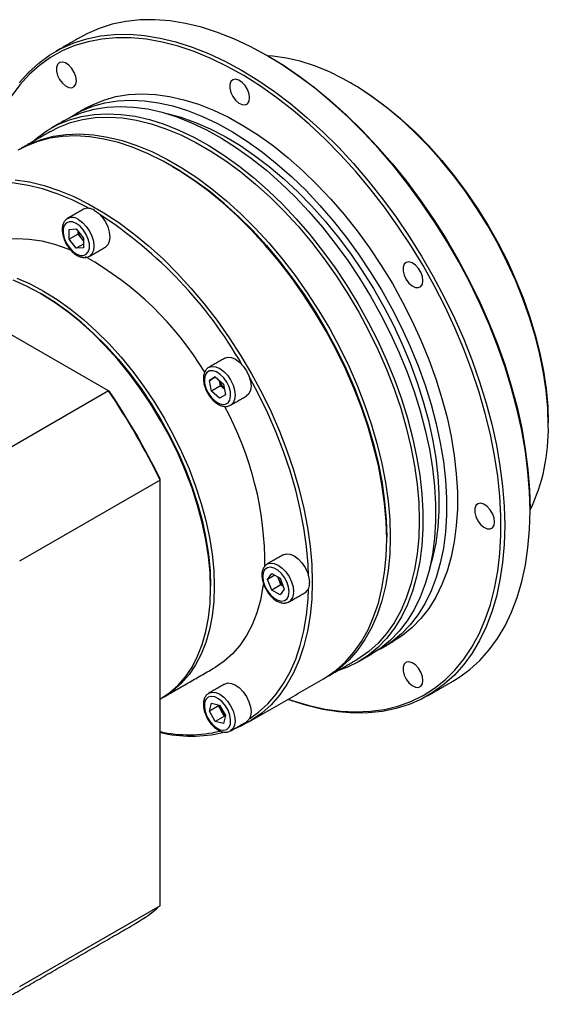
# Model space of a CAD drawing. Header units: millimetres. Extents: x 0 to 782, y 0 to 553.
# Tile 4 of 7: x 321 to 394, y 119 to 256. Entities that reach past the tile are written whole.
import ezdxf

# ---------------------------------------------------------------- set-up
doc = ezdxf.new("R2010")
doc.units = ezdxf.units.MM
doc.header["$LTSCALE"] = 1.2
doc.layers.add('1轮廓实线层', color=7, linetype='Continuous')

msp = doc.modelspace()

# ---------------------------------------------------------------- linework, layer by layer
at = {"layer": '1轮廓实线层', "linetype": 'Continuous'}
for p, q in [((332.97, 204.02), (281.85, 233.54)), ((327.29, 227.94), (327.33, 227.96)), ((327.49, 226.39), (328.49, 226.48)), ((327.49, 225.05), (327.49, 226.39)), ((328.74, 225.78), (327.49, 225.05)), ((328.49, 226.48), (329.5, 225.23)), ((328.74, 225.78), (328.74, 226.17)), ((329.25, 225.15), (328.74, 225.78)), ((328.49, 223.8), (327.49, 225.05)), ((329.5, 224.38), (328.49, 223.8)), ((329.5, 224.84), (329.25, 225.15)), ((329.5, 225.23), (329.5, 223.89)), ((329.5, 223.89), (328.49, 223.8)), ((346.93, 205.48), (347.76, 205.96)), ((347.76, 205.96), (346.93, 205.48)), ((347.24, 204.01), (346.93, 205.48)), ((347.76, 205.96), (348.88, 204.96)), ((348.49, 204.74), (348.35, 205.43)), ((348.88, 204.96), (349.18, 203.49)), ((332.97, 204.02), (313.5, 192.79)), ((348.49, 204.74), (347.24, 204.01)), ((348.36, 203.02), (347.24, 204.01)), ((349.18, 203.49), (348.36, 203.02)), ((349.02, 204.27), (348.49, 204.74)), ((340.11, 191.66), (320.64, 180.42)), ((340.11, 132.62), (340.11, 191.66)), ((355, 177.88), (355.58, 178.71)), ((356.01, 178.47), (355, 177.88)), ((355.58, 176.39), (355, 177.88)), ((355.58, 178.71), (356.74, 178.04)), ((356.55, 177.86), (356.4, 178.24)), ((356.84, 177.11), (356.55, 177.86)), ((356.74, 178.04), (357.32, 176.54)), ((356.84, 177.11), (355.58, 176.39)), ((356.74, 175.72), (355.58, 176.39)), ((357.32, 176.54), (356.74, 175.72)), ((357.18, 176.92), (356.84, 177.11)), ((346.93, 159.6), (347.24, 160.72)), ((348.19, 160.33), (346.93, 159.6)), ((347.24, 160.72), (348.36, 160.42)), ((348.19, 160.33), (348.23, 160.46)), ((348.6, 159.61), (348.19, 160.33)), ((348.36, 160.42), (349.18, 159)), ((347.76, 158.18), (346.93, 159.6)), ((349.01, 158.9), (347.76, 158.18)), ((349.01, 158.9), (348.6, 159.61)), ((349.18, 159), (348.88, 157.88)), ((349.14, 158.87), (349.01, 158.9)), ((348.88, 157.88), (347.76, 158.18)), ((340.11, 132.62), (320.64, 121.39))]:
    msp.add_line(p, q, dxfattribs=at)
at = {"layer": '1轮廓实线层', "linetype": 'Continuous', "flags": 128}
for points in [[(391.38, 187.38), (391.31, 190.07), (391.09, 192.82), (390.73, 195.64), (390.23, 198.51), (389.59, 201.42), (388.82, 204.36), (387.91, 207.32), (386.87, 210.27), (385.7, 213.23), (384.41, 216.16), (383.01, 219.06), (381.49, 221.92), (379.87, 224.72), (378.15, 227.47), (376.34, 230.13), (374.45, 232.71), (372.48, 235.2), (370.43, 237.58), (368.33, 239.84), (366.17, 241.99), (363.97, 243.99), (361.74, 245.86), (359.48, 247.58), (357.19, 249.15), (354.9, 250.55), (352.61, 251.79), (350.33, 252.86), (348.07, 253.75), (345.83, 254.47), (343.63, 255), (341.48, 255.35), (339.37, 255.51), (337.33, 255.49), (335.36, 255.28), (333.46, 254.89), (331.65, 254.31), (329.94, 253.55), (329.11, 253.11)], [(357.87, 161.27), (358.55, 161.03), (360.78, 160.37), (362.98, 159.89), (365.12, 159.6), (367.22, 159.49), (369.24, 159.58), (371.19, 159.85), (373.07, 160.31), (374.85, 160.95), (376.54, 161.78), (378.13, 162.78), (379.6, 163.96), (380.97, 165.31), (382.21, 166.83), (383.33, 168.5), (384.31, 170.33), (385.17, 172.3), (385.89, 174.41), (386.46, 176.64), (386.9, 179), (387.19, 181.46), (387.33, 184.03), (387.33, 186.68), (387.19, 189.42), (386.9, 192.22), (386.46, 195.07), (385.89, 197.98), (385.17, 200.91), (384.31, 203.87), (383.33, 206.84), (382.21, 209.8), (380.97, 212.75), (379.6, 215.68), (378.13, 218.56), (376.54, 221.4), (374.85, 224.17), (373.07, 226.88), (371.19, 229.5), (369.24, 232.03), (367.22, 234.45), (365.12, 236.76), (362.98, 238.95), (360.78, 241), (358.55, 242.92), (356.29, 244.68), (354, 246.3), (351.71, 247.75), (349.41, 249.03), (347.12, 250.15), (344.84, 251.08), (342.59, 251.84), (340.38, 252.41), (338.2, 252.79), (336.08, 252.99), (334.02, 253), (332.03, 252.82), (330.12, 252.46), (328.29, 251.91), (326.55, 251.17), (324.91, 250.26), (323.38, 249.16), (321.96, 247.9), (320.66, 246.46), (319.48, 244.87)], [(320.59, 246.75), (321.87, 248.19), (323.28, 249.47), (324.79, 250.58), (326.41, 251.52), (328.13, 252.28), (329.94, 252.85), (331.84, 253.25), (333.81, 253.45), (335.85, 253.48), (337.95, 253.31), (340.11, 252.97), (342.31, 252.43), (344.55, 251.72), (346.81, 250.83), (349.09, 249.76), (351.38, 248.52), (353.67, 247.12), (355.95, 245.55), (358.22, 243.83), (360.45, 241.96), (362.65, 239.95), (364.81, 237.81), (366.91, 235.55), (368.95, 233.17), (370.93, 230.68), (372.82, 228.1), (374.63, 225.43), (376.35, 222.69), (377.97, 219.89), (379.49, 217.03), (380.89, 214.12), (382.18, 211.19), (383.34, 208.24), (384.38, 205.28), (385.29, 202.33), (386.07, 199.39), (386.71, 196.48), (387.21, 193.61), (387.57, 190.79), (387.78, 188.03), (387.86, 185.35), (387.78, 182.74), (387.57, 180.23), (387.21, 177.83), (386.71, 175.53), (386.07, 173.36), (385.29, 171.32), (384.38, 169.42), (383.34, 167.66), (382.18, 166.06), (380.89, 164.61), (379.49, 163.33), (377.97, 162.22), (376.35, 161.28), (374.63, 160.53), (372.82, 159.95), (370.93, 159.56), (368.95, 159.35), (366.91, 159.33), (364.81, 159.49), (362.65, 159.84), (360.45, 160.37), (358.22, 161.08), (357.81, 161.23)], [(393.89, 199.29), (393.82, 201.64), (393.6, 204.07), (393.24, 206.55), (392.73, 209.08), (392.08, 211.64), (391.3, 214.22), (390.39, 216.81), (389.34, 219.38), (388.18, 221.94), (386.9, 224.45), (385.51, 226.92), (384.01, 229.33), (382.43, 231.66), (380.76, 233.9), (379.01, 236.04), (377.2, 238.06), (375.33, 239.97), (373.41, 241.74), (371.45, 243.38), (369.47, 244.86), (367.48, 246.18), (365.47, 247.33), (363.48, 248.32), (361.49, 249.13), (359.54, 249.75), (357.62, 250.19), (355.75, 250.45), (355.01, 250.49)], [(355.16, 250.41), (356.88, 249.37), (359.17, 247.83), (361.45, 246.14), (363.69, 244.3), (365.91, 242.31), (368.08, 240.19), (370.2, 237.94), (372.26, 235.57), (374.25, 233.1), (376.17, 230.52), (378, 227.86), (379.73, 225.12), (381.37, 222.31), (382.9, 219.45), (384.32, 216.54), (385.63, 213.6), (386.81, 210.64), (387.86, 207.68), (388.78, 204.71), (389.57, 201.77), (390.22, 198.84), (390.72, 195.96), (391.09, 193.13), (391.3, 190.36), (391.38, 187.67)], [(328.5, 247.05), (328.43, 247.61), (328.21, 248.2), (327.87, 248.75), (327.46, 249.2), (327, 249.51), (326.56, 249.63), (326.18, 249.56), (325.9, 249.31), (325.75, 248.9), (325.75, 248.37), (325.9, 247.79), (326.18, 247.21), (326.56, 246.71), (327, 246.32), (327.46, 246.1), (327.87, 246.07), (328.21, 246.24), (328.43, 246.57), (328.5, 247.05)], [(352.51, 244.67), (352.44, 245.23), (352.22, 245.82), (351.89, 246.37), (351.47, 246.82), (351.02, 247.13), (350.57, 247.25), (350.19, 247.19), (349.91, 246.93), (349.77, 246.52), (349.77, 246), (349.91, 245.41), (350.19, 244.84), (350.57, 244.33), (351.02, 243.94), (351.47, 243.73), (351.89, 243.7), (352.22, 243.86), (352.44, 244.2), (352.51, 244.67)], [(366.73, 246.63), (367.72, 246.04), (369.7, 244.73), (371.66, 243.26), (373.6, 241.64), (375.5, 239.89), (377.35, 238), (379.15, 235.99), (380.88, 233.87), (382.53, 231.65), (384.1, 229.34), (385.58, 226.96), (386.96, 224.51), (388.23, 222.02), (389.38, 219.49), (390.42, 216.94), (391.32, 214.38), (392.1, 211.82), (392.74, 209.28), (393.24, 206.77), (393.6, 204.31), (393.82, 201.91), (393.89, 199.58)], [(329.79, 243.23), (330.73, 243.72), (332.31, 244.37), (333.98, 244.84), (335.74, 245.13), (337.57, 245.23), (339.46, 245.14), (341.41, 244.87), (343.4, 244.41), (345.43, 243.78), (347.49, 242.96), (349.57, 241.97), (351.65, 240.81), (353.73, 239.48), (355.8, 238), (357.85, 236.36), (359.86, 234.58), (361.83, 232.67), (363.76, 230.63), (365.62, 228.47), (367.41, 226.21), (369.12, 223.85), (370.75, 221.41), (372.29, 218.9), (373.72, 216.33), (375.05, 213.71), (376.26, 211.05), (377.36, 208.37), (378.33, 205.68), (379.17, 202.99), (379.87, 200.32), (380.44, 197.68), (380.87, 195.08), (381.15, 192.53), (381.3, 190.04), (381.3, 187.64), (381.15, 185.32), (380.87, 183.1), (380.44, 181), (379.87, 179.01), (379.17, 177.15), (378.33, 175.43), (377.36, 173.86), (376.26, 172.44), (375.05, 171.19), (373.72, 170.1), (372.47, 169.29)], [(326.77, 241.48), (327.71, 241.98), (329.29, 242.63), (330.96, 243.1), (332.72, 243.38), (334.55, 243.48), (336.44, 243.4), (338.39, 243.13), (340.38, 242.67), (342.41, 242.03), (344.47, 241.22), (346.55, 240.23), (348.63, 239.07), (350.71, 237.74), (352.78, 236.26), (354.83, 234.62), (356.84, 232.84), (358.82, 230.93), (360.74, 228.89), (362.6, 226.73), (364.39, 224.47), (366.11, 222.11), (367.74, 219.67), (369.27, 217.16), (370.71, 214.59), (372.03, 211.96), (373.25, 209.31), (374.34, 206.63), (375.31, 203.94), (376.15, 201.25), (376.85, 198.58), (377.42, 195.94), (377.85, 193.33), (378.14, 190.79), (378.28, 188.3), (378.28, 185.9), (378.14, 183.58), (377.85, 181.36), (377.42, 179.25), (376.85, 177.27), (376.15, 175.41), (375.31, 173.69), (374.34, 172.12), (373.25, 170.7), (372.03, 169.45), (370.71, 168.36), (369.45, 167.54)], [(327.54, 241.9), (327.73, 242.02), (329.22, 242.85), (330.8, 243.5), (332.47, 243.97), (334.23, 244.26), (336.06, 244.36), (337.95, 244.27), (339.9, 244), (341.89, 243.54), (343.92, 242.91), (345.98, 242.09), (348.06, 241.1), (350.14, 239.94), (352.22, 238.61), (354.29, 237.13), (356.34, 235.49), (358.35, 233.71), (360.33, 231.8), (362.25, 229.76), (364.11, 227.6), (365.9, 225.34), (367.62, 222.98), (369.24, 220.54), (370.78, 218.03), (372.22, 215.46), (373.54, 212.84), (374.76, 210.18), (375.85, 207.5), (376.82, 204.81), (377.66, 202.12), (378.36, 199.45), (378.93, 196.81), (379.36, 194.21), (379.64, 191.66), (379.79, 189.17), (379.79, 186.77), (379.64, 184.45), (379.36, 182.23), (378.93, 180.12), (378.36, 178.14), (377.66, 176.28), (376.82, 174.56), (375.85, 172.99), (374.76, 171.57), (373.54, 170.32), (372.22, 169.23), (370.78, 168.31), (370.2, 168)], [(322.44, 238.57), (323.08, 239.13), (324.46, 240.14), (325.95, 240.96), (327.53, 241.61), (329.2, 242.08), (330.96, 242.37), (332.79, 242.47), (334.68, 242.38), (336.63, 242.11), (338.62, 241.65), (340.65, 241.02), (342.71, 240.2), (344.79, 239.21), (346.87, 238.05), (348.95, 236.72), (351.02, 235.24), (353.07, 233.6), (355.08, 231.82), (357.05, 229.91), (358.98, 227.87), (360.84, 225.71), (362.63, 223.45), (364.35, 221.1), (365.97, 218.66), (367.51, 216.14), (368.95, 213.57), (370.27, 210.95), (371.49, 208.29), (372.58, 205.61), (373.55, 202.92), (374.39, 200.23), (375.09, 197.56), (375.66, 194.92), (376.09, 192.32), (376.37, 189.77), (376.52, 187.29), (376.52, 184.88), (376.37, 182.56), (376.09, 180.34), (375.66, 178.24), (375.09, 176.25), (374.39, 174.39), (373.55, 172.67), (372.58, 171.1), (371.49, 169.68), (370.27, 168.43), (368.95, 167.34), (367.51, 166.42), (365.97, 165.68), (364.77, 165.25)], [(324.93, 240.01), (326.07, 240.6), (327.67, 241.23), (329.36, 241.67), (331.13, 241.93), (332.98, 242), (334.89, 241.88), (336.85, 241.57), (338.86, 241.07), (340.9, 240.39), (342.97, 239.54), (345.05, 238.5), (347.14, 237.29), (349.23, 235.92), (351.3, 234.39), (353.34, 232.71), (355.35, 230.89), (357.31, 228.93), (359.22, 226.85), (361.07, 224.65), (362.84, 222.35), (364.53, 219.95), (366.13, 217.48), (367.63, 214.93), (369.03, 212.33), (370.32, 209.69), (371.48, 207.02), (372.53, 204.32), (373.45, 201.63), (374.23, 198.94), (374.87, 196.27), (375.38, 193.64), (375.74, 191.05), (375.96, 188.53), (376.03, 186.07), (375.96, 183.7), (375.74, 181.43), (375.38, 179.26), (374.87, 177.21), (374.23, 175.29), (373.45, 173.51), (372.53, 171.87), (371.48, 170.38), (370.32, 169.05), (369.03, 167.9), (367.63, 166.91), (367.26, 166.69)], [(341.04, 242.48), (343, 241.97), (345.01, 241.26), (347.05, 240.37), (349.11, 239.31), (351.16, 238.09), (353.21, 236.69), (355.24, 235.15), (357.24, 233.45), (359.21, 231.62), (361.12, 229.65), (362.98, 227.56), (364.78, 225.36), (366.49, 223.07), (368.13, 220.68), (369.67, 218.22), (371.11, 215.69), (372.44, 213.12), (373.66, 210.5), (374.76, 207.86), (375.74, 205.21), (376.58, 202.56), (377.29, 199.92), (377.87, 197.31), (378.3, 194.74), (378.59, 192.22), (378.73, 189.77), (378.73, 187.39), (378.59, 185.11), (378.3, 182.92), (377.87, 180.85), (377.46, 179.4)], [(371.51, 183.46), (371.43, 185.91), (371.21, 188.44), (370.85, 191.02), (370.35, 193.66), (369.7, 196.32), (368.92, 199.01), (368, 201.71), (366.96, 204.4), (365.79, 207.08), (364.5, 209.72), (363.1, 212.32), (361.6, 214.86), (360, 217.34), (358.31, 219.73), (356.54, 222.03), (354.69, 224.23), (352.79, 226.31), (350.82, 228.27), (348.81, 230.1), (346.77, 231.78), (344.7, 233.31), (342.62, 234.68), (340.53, 235.89), (338.44, 236.92), (336.37, 237.78), (334.33, 238.46), (332.32, 238.95), (330.36, 239.26), (328.45, 239.38), (326.6, 239.31), (324.83, 239.06), (323.14, 238.62), (321.54, 237.99), (320.41, 237.4)], [(320.66, 237.54), (322.04, 238.28), (323.65, 238.91), (325.34, 239.35), (327.11, 239.6), (328.95, 239.67), (330.86, 239.55), (332.82, 239.24), (334.83, 238.75), (336.88, 238.07), (338.95, 237.21), (341.03, 236.18), (343.12, 234.97), (345.2, 233.6), (347.27, 232.07), (349.32, 230.39), (351.32, 228.56), (353.29, 226.61), (355.2, 224.52), (357.04, 222.32), (358.81, 220.02), (360.5, 217.63), (362.1, 215.15), (363.61, 212.61), (365.01, 210.01), (366.29, 207.37), (367.46, 204.69), (368.5, 202), (369.42, 199.3), (370.2, 196.61), (370.85, 193.95), (371.35, 191.31), (371.72, 188.73), (371.94, 186.2), (372.01, 183.75), (371.94, 181.38), (371.72, 179.11), (371.35, 176.94), (370.85, 174.89), (370.2, 172.97), (369.42, 171.18), (368.5, 169.54), (367.46, 168.06), (366.29, 166.73), (365.01, 165.57), (363.61, 164.59), (362.99, 164.22)], [(341.83, 235.16), (342.86, 234.54), (344.93, 233.18), (346.98, 231.66), (349, 230), (351, 228.19), (352.94, 226.25), (354.84, 224.18), (356.66, 222), (358.42, 219.72), (360.1, 217.34), (361.68, 214.89), (363.17, 212.37), (364.56, 209.79), (365.84, 207.17), (367, 204.52), (368.03, 201.85), (368.94, 199.17), (369.72, 196.51), (370.36, 193.86), (370.86, 191.25), (371.22, 188.69), (371.43, 186.18), (371.51, 183.75)], [(371.51, 183.75), (371.43, 186.18), (371.22, 188.69), (370.86, 191.25), (370.36, 193.86), (369.72, 196.51), (368.94, 199.17), (368.03, 201.85), (367, 204.52), (365.84, 207.17), (364.56, 209.79), (363.17, 212.37), (361.68, 214.89), (360.1, 217.34), (358.42, 219.72), (356.66, 222), (354.84, 224.18), (352.94, 226.25), (351, 228.19), (349, 230), (346.98, 231.66), (344.93, 233.18), (342.86, 234.54), (341.83, 235.16)], [(330.26, 229.34), (329.97, 229.49), (327.9, 230.52), (325.85, 231.37), (323.83, 232.04), (321.83, 232.53), (319.89, 232.84), (317.99, 232.96), (316.17, 232.89), (314.41, 232.64), (312.73, 232.2), (311.15, 231.58), (310.55, 231.29)], [(320.04, 233.31), (322.01, 233), (324.02, 232.51), (326.06, 231.83), (328.13, 230.97), (330.21, 229.93), (332.3, 228.73), (334.39, 227.36), (336.46, 225.83), (338.5, 224.14), (340.51, 222.32), (342.47, 220.36), (344.38, 218.28), (346.23, 216.08), (348, 213.78), (349.69, 211.38), (351.29, 208.91), (352.79, 206.37), (354.19, 203.77), (355.48, 201.12), (356.64, 198.45), (357.69, 195.76), (358.6, 193.06), (359.39, 190.37), (360.03, 187.7), (360.54, 185.07), (360.9, 182.48), (361.12, 179.96), (361.19, 177.5), (361.12, 175.14), (360.9, 172.86), (360.54, 170.7), (360.03, 168.65), (359.39, 166.72), (358.6, 164.94), (357.69, 163.3), (356.64, 161.81), (355.48, 160.49), (354.19, 159.33), (352.79, 158.34), (351.29, 157.53), (350.4, 157.16)], [(331.01, 229.06), (331.56, 228.66), (332.08, 228.11), (332.52, 227.47), (332.86, 226.76), (333.07, 226.04), (333.14, 225.36), (333.07, 224.76), (332.86, 224.29), (332.52, 223.97), (332.52, 223.97)], [(328.49, 227.25), (327.98, 227.46), (327.51, 227.48), (327.11, 227.31), (326.83, 226.97), (326.69, 226.48), (326.69, 225.88), (326.83, 225.22), (327.11, 224.56), (327.51, 223.94), (327.98, 223.42), (328.49, 223.03), (329.01, 222.82), (329.48, 222.8), (329.87, 222.97), (330.15, 223.31), (330.3, 223.8), (330.3, 224.4), (330.15, 225.06), (329.87, 225.72), (329.48, 226.34), (329.01, 226.86), (328.49, 227.25)], [(328.81, 227.79), (329.36, 227.39), (329.87, 226.84), (330.32, 226.19), (330.66, 225.49), (330.87, 224.77), (330.94, 224.09), (330.87, 223.49), (330.66, 223.02), (330.32, 222.7), (330.32, 222.7)], [(329.25, 225.15), (329.14, 225.3), (329.04, 225.46), (328.95, 225.62), (328.88, 225.79), (328.82, 225.96), (328.78, 226.13), (328.78, 226.13)], [(314.29, 223.6), (315.65, 224.27), (317.11, 224.75), (318.65, 225.05), (320.27, 225.17), (321.96, 225.09), (323.7, 224.83), (325.49, 224.38), (327.31, 223.74), (327.77, 223.56)], [(376.53, 219.32), (376.45, 219.89), (376.23, 220.47), (375.9, 221.02), (375.48, 221.48), (375.03, 221.78), (374.59, 221.91), (374.21, 221.84), (373.93, 221.59), (373.78, 221.17), (373.78, 220.65), (373.93, 220.07), (374.21, 219.49), (374.59, 218.98), (375.03, 218.6), (375.48, 218.38), (375.9, 218.35), (376.23, 218.51), (376.45, 218.85), (376.53, 219.32)], [(347.11, 176.63), (347.03, 178.82), (346.81, 181.07), (346.45, 183.38), (345.95, 185.74), (345.31, 188.12), (344.53, 190.52), (343.62, 192.91), (342.59, 195.29), (341.44, 197.64), (340.18, 199.94), (338.82, 202.18), (337.36, 204.35), (335.81, 206.43), (334.2, 208.41), (332.51, 210.29), (330.77, 212.03), (328.98, 213.65), (327.16, 215.12), (325.32, 216.43), (323.46, 217.59), (321.61, 218.57), (319.76, 219.39)], [(320.26, 219.68), (322.11, 218.87), (323.96, 217.88), (325.82, 216.72), (327.66, 215.41), (329.48, 213.94), (331.27, 212.32), (333.01, 210.58), (334.7, 208.71), (336.32, 206.72), (337.86, 204.64), (339.32, 202.47), (340.68, 200.23), (341.94, 197.93), (343.09, 195.58), (344.12, 193.2), (345.03, 190.81), (345.81, 188.41), (346.45, 186.03), (346.96, 183.67), (347.32, 181.36), (347.54, 179.11), (347.61, 176.92), (347.54, 174.82), (347.32, 172.82), (346.96, 170.93), (346.45, 169.15), (345.81, 167.51), (345.03, 166.02), (344.12, 164.67), (343.09, 163.48), (341.94, 162.46), (340.68, 161.61), (340.43, 161.47)], [(323.72, 217.44), (325.55, 216.3), (327.37, 215), (329.17, 213.54), (330.94, 211.95), (332.66, 210.22), (334.33, 208.37), (335.94, 206.41), (337.46, 204.35), (338.9, 202.2), (340.25, 199.98), (341.5, 197.7), (342.64, 195.38), (343.66, 193.03), (344.56, 190.66), (345.32, 188.29), (345.96, 185.93), (346.46, 183.6), (346.82, 181.32), (347.03, 179.08), (347.11, 176.92)], [(347.11, 176.92), (347.03, 179.08), (346.82, 181.32), (346.46, 183.6), (345.96, 185.93), (345.32, 188.29), (344.56, 190.66), (343.66, 193.03), (342.64, 195.38), (341.5, 197.7), (340.25, 199.98), (338.9, 202.2), (337.46, 204.35), (335.94, 206.41), (334.33, 208.37), (332.66, 210.22), (330.94, 211.95), (329.17, 213.54), (327.37, 215), (325.55, 216.3), (323.72, 217.44)], [(349.06, 208.56), (349.5, 208.69), (350.02, 208.64), (350.57, 208.41), (351.13, 208), (351.64, 207.46), (352.08, 206.81)], [(349.35, 205.23), (348.93, 205.83), (348.44, 206.32), (347.93, 206.66), (347.42, 206.83), (346.96, 206.8), (346.6, 206.59), (346.35, 206.21), (346.24, 205.69), (346.27, 205.07), (346.46, 204.4), (346.77, 203.74), (347.18, 203.14), (347.67, 202.65), (348.19, 202.31), (348.69, 202.15), (349.15, 202.17), (349.52, 202.38), (349.77, 202.76), (349.88, 203.29), (349.84, 203.91), (349.66, 204.57), (349.35, 205.23)], [(346.89, 207.3), (347.3, 207.42), (347.82, 207.37), (348.37, 207.14), (348.92, 206.73), (349.44, 206.19), (349.88, 205.54)], [(352.08, 206.81), (352.42, 206.1), (352.64, 205.39), (352.71, 204.7), (352.64, 204.11), (352.42, 203.63), (352.08, 203.32), (352.08, 203.32)], [(349.88, 205.54), (350.22, 204.83), (350.44, 204.11), (350.51, 203.43), (350.44, 202.84), (350.22, 202.36), (349.89, 202.05)], [(360.68, 178.37), (360.62, 179.94), (360.4, 182.44), (360.04, 185.01), (359.54, 187.62), (358.9, 190.26), (358.12, 192.93), (357.21, 195.6), (356.18, 198.27), (355.02, 200.92), (353.74, 203.55), (352.52, 205.84)], [(380.69, 163.76), (381.49, 164.25), (383.01, 165.36), (384.41, 166.64), (385.7, 168.09), (386.87, 169.69), (387.91, 171.45), (388.82, 173.35), (389.59, 175.39), (390.23, 177.57), (390.73, 179.86), (391.09, 182.27), (391.31, 184.78), (391.38, 187.38)], [(386.47, 185.85), (386.4, 186.42), (386.18, 187), (385.85, 187.55), (385.43, 188.01), (384.97, 188.31), (384.53, 188.44), (384.15, 188.37), (383.87, 188.12), (383.72, 187.7), (383.72, 187.18), (383.87, 186.59), (384.15, 186.02), (384.53, 185.51), (384.97, 185.13), (385.43, 184.91), (385.85, 184.88), (386.18, 185.04), (386.4, 185.38), (386.47, 185.85)], [(362.74, 164.08), (363.1, 164.3), (364.5, 165.28), (365.79, 166.44), (366.96, 167.77), (368, 169.25), (368.92, 170.89), (369.7, 172.68), (370.35, 174.6), (370.85, 176.65), (371.21, 178.82), (371.43, 181.09), (371.51, 183.46)], [(357.16, 181.28), (357.61, 181.42), (358.12, 181.37), (358.68, 181.14), (359.23, 180.73), (359.75, 180.19), (360.19, 179.54), (360.53, 178.83), (360.74, 178.11), (360.81, 177.43)], [(357.99, 176.16), (357.91, 176.8), (357.7, 177.47), (357.36, 178.12), (356.92, 178.69), (356.42, 179.15), (355.9, 179.45), (355.4, 179.57), (354.97, 179.49), (354.63, 179.24), (354.41, 178.82), (354.34, 178.27), (354.41, 177.63), (354.63, 176.96), (354.97, 176.31), (355.4, 175.74), (355.9, 175.28), (356.42, 174.98), (356.92, 174.86), (357.36, 174.93), (357.7, 175.19), (357.91, 175.61), (357.99, 176.16)], [(354.99, 180.03), (355.41, 180.15), (355.92, 180.1), (356.48, 179.86), (357.03, 179.46), (357.54, 178.92), (357.99, 178.27), (358.33, 177.56), (358.54, 176.84), (358.61, 176.16)], [(340.18, 161.32), (340.18, 161.32), (341.44, 162.17), (342.59, 163.19), (343.62, 164.38), (344.53, 165.72), (345.31, 167.22), (345.95, 168.86), (346.45, 170.64), (346.81, 172.53), (347.03, 174.53), (347.11, 176.63)], [(354.42, 177.31), (354.36, 176.89), (354, 174.99), (353.49, 173.22), (352.85, 171.58), (352.07, 170.08), (351.17, 168.73), (350.14, 167.55), (348.99, 166.53), (347.73, 165.68), (347.73, 165.68)], [(352.52, 158.6), (353.74, 159.48), (355.02, 160.63), (356.18, 161.94), (357.21, 163.42), (358.12, 165.04), (358.9, 166.81), (359.54, 168.72), (360.04, 170.75), (360.4, 172.9), (360.62, 175.16), (360.68, 176.65)], [(376.53, 163.87), (376.45, 164.43), (376.23, 165.02), (375.9, 165.57), (375.48, 166.02), (375.03, 166.32), (374.59, 166.45), (374.21, 166.38), (373.93, 166.13), (373.78, 165.72), (373.78, 165.19), (373.93, 164.61), (374.21, 164.03), (374.59, 163.52), (375.03, 163.14), (375.48, 162.92), (375.9, 162.89), (376.23, 163.05), (376.45, 163.39), (376.53, 163.87)], [(349.06, 163.37), (349.5, 163.51), (350.02, 163.46), (350.57, 163.22), (351.13, 162.82), (351.64, 162.27), (352.08, 161.62), (352.42, 160.92), (352.64, 160.2), (352.71, 159.52), (352.64, 158.92), (352.42, 158.45), (352.08, 158.13)], [(349.35, 157.07), (349.66, 157.37), (349.84, 157.82), (349.88, 158.4), (349.77, 159.05), (349.52, 159.72), (349.15, 160.35), (348.69, 160.9), (348.19, 161.32), (347.67, 161.58), (347.18, 161.65), (346.77, 161.53), (346.46, 161.23), (346.27, 160.78), (346.24, 160.2), (346.35, 159.55), (346.6, 158.88), (346.96, 158.24), (347.42, 157.69), (347.93, 157.27), (348.44, 157.02), (348.93, 156.95), (349.35, 157.07)], [(346.87, 162.1), (347.3, 162.24), (347.82, 162.18), (348.37, 161.95), (348.92, 161.55), (349.44, 161), (349.88, 160.35), (350.22, 159.65), (350.44, 158.93), (350.51, 158.25), (350.44, 157.65), (350.22, 157.18), (349.88, 156.86)]]:
    msp.add_lwpolyline(points, dxfattribs=at)
at = {"layer": '1轮廓实线层', "linetype": 'Continuous'}
for centre, radius, start, end in [((327.91, 226.54), 1.53, 54.4942, 112.4003), ((330.12, 227.83), 1.52, 54.3174, 114.3721), ((298.87, 177.59), 60.58, 29.7723, 57.1286), ((330.86, 226.44), 2.06, 218.5469, 228.6888), ((307.45, 182.99), 45.48, 31.2732, 60.5943), ((350.64, 205.98), 2.35, 193.5215, 226.4729), ((248.97, 147.28), 101.37, 25.9604, 34.0396), ((249.45, 147.56), 100.88, 26.0161, 33.9839), ((309.14, 180.06), 45.48, 359.3889, 28.7288), ((368.23, 198.59), 25.68, 334.378, 1.5455), ((358.47, 178.62), 2.06, 191.3043, 201.4535), ((358.74, 178.7), 2.34, 200.9905, 227.6881), ((359.38, 177.25), 1.45, 303.9367, 7.3755), ((357.09, 176.01), 1.53, 306.7148, 5.5889), ((350.47, 160.72), 2.17, 187.6376, 210.6927), ((350.51, 160.69), 2.19, 209.4167, 232.2449), ((344.12, 174.89), 18.56, 257.5438, 283.2846), ((344.46, 174.96), 18.82, 256.6267, 283.4051), ((326.84, 147.34), 19.81, 300.0279, 312.0473)]:
    msp.add_arc(centre, radius, start, end, dxfattribs=at)
for points in [[(329.11, 253.11), (325.59, 251.07)], [(355.16, 250.41), (354.91, 250.55)], [(366.73, 246.63), (366.48, 246.77)], [(329.79, 243.23), (328.28, 242.36)], [(326.77, 241.48), (325.01, 240.47)], [(324.93, 240.01), (320.91, 237.69)], [(341.83, 235.16), (341.58, 235.3)], [(329.49, 229.21), (327.29, 227.94)], [(330.32, 222.7), (332.52, 223.97)], [(323.72, 217.44), (323.46, 217.59)], [(349.06, 208.56), (346.86, 207.29)], [(333.1, 203.95), (332.97, 204.02)], [(349.88, 202.05), (352.08, 203.32)], [(393.89, 199.29), (393.89, 199.58)], [(340.11, 191.66), (340.11, 191.81)], [(391.38, 187.38), (391.38, 187.67)], [(371.51, 183.46), (371.51, 183.75)], [(357.16, 181.28), (354.96, 180.01)], [(347.11, 176.63), (347.11, 176.92)], [(357.99, 174.78), (360.19, 176.05)], [(370.96, 168.41), (372.47, 169.29)], [(363.24, 164.37), (367.26, 166.69)], [(367.69, 166.53), (369.45, 167.54)], [(340.68, 161.61), (347.73, 165.68)], [(352.42, 158.12), (362.74, 164.08)], [(349.06, 163.37), (346.86, 162.1)], [(377.17, 161.73), (380.69, 163.76)], [(340.11, 161.28), (340.18, 161.32)], [(349.88, 156.86), (352.08, 158.13)], [(317.29, 118.94), (336.76, 130.18)]]:
    msp.add_open_spline(points, degree=1, dxfattribs=at)
for points, knots in [([(327.35, 227.95), (327.29, 227.92), (327.09, 227.84), (326.83, 227.53), (326.61, 227.06), (326.52, 226.49), (326.56, 225.85), (326.74, 225.16), (327.04, 224.48), (327.44, 223.85), (327.93, 223.3), (328.47, 222.87), (329.03, 222.6), (329.56, 222.5), (330, 222.54), (330.22, 222.67), (330.3, 222.72)], [0, 0, 0, 0, 0.0273017, 0.0994682, 0.1713474, 0.2469266, 0.3263743, 0.4070863, 0.4875874, 0.5680083, 0.6487433, 0.730212, 0.8129025, 0.8869687, 0.9570673, 1, 1, 1, 1]), ([(346.91, 207.29), (346.85, 207.26), (346.64, 207.18), (346.39, 206.86), (346.17, 206.4), (346.08, 205.83), (346.13, 205.19), (346.31, 204.5), (346.61, 203.82), (347.02, 203.18), (347.5, 202.64), (348.05, 202.21), (348.6, 201.94), (349.14, 201.85), (349.58, 201.89), (349.8, 202.02), (349.88, 202.08)], [0, 0, 0, 0, 0.027191, 0.099272, 0.171134, 0.246737, 0.326172, 0.406824, 0.487262, 0.567626, 0.648309, 0.729735, 0.812388, 0.886319, 0.956308, 1, 1, 1, 1]), ([(355, 180.01), (354.95, 179.99), (354.74, 179.9), (354.49, 179.59), (354.27, 179.12), (354.19, 178.55), (354.23, 177.91), (354.41, 177.22), (354.72, 176.54), (355.13, 175.91), (355.61, 175.36), (356.16, 174.93), (356.71, 174.67), (357.25, 174.57), (357.69, 174.62), (357.91, 174.76), (358, 174.81)], [0, 0, 0, 0, 0.0263838, 0.0983907, 0.1702188, 0.2458085, 0.325209, 0.405798, 0.4861711, 0.5664738, 0.6470995, 0.7284728, 0.8110748, 0.8849019, 0.9548049, 1, 1, 1, 1]), ([(346.88, 162.09), (346.76, 162.02), (346.51, 161.86), (346.26, 161.45), (346.11, 160.93), (346.09, 160.32), (346.2, 159.65), (346.45, 158.96), (346.81, 158.29), (347.26, 157.7), (347.78, 157.21), (348.34, 156.86), (348.9, 156.68), (349.44, 156.67), (349.73, 156.8), (349.88, 156.86)], [0, 0, 0, 0, 0.060302, 0.132193, 0.206147, 0.284475, 0.365411, 0.446486, 0.527351, 0.608354, 0.689867, 0.772405, 0.856222, 0.928151, 1, 1, 1, 1])]:
    msp.add_open_spline(points, degree=3, knots=knots, dxfattribs=at)

doc.saveas('drawing.dxf')
